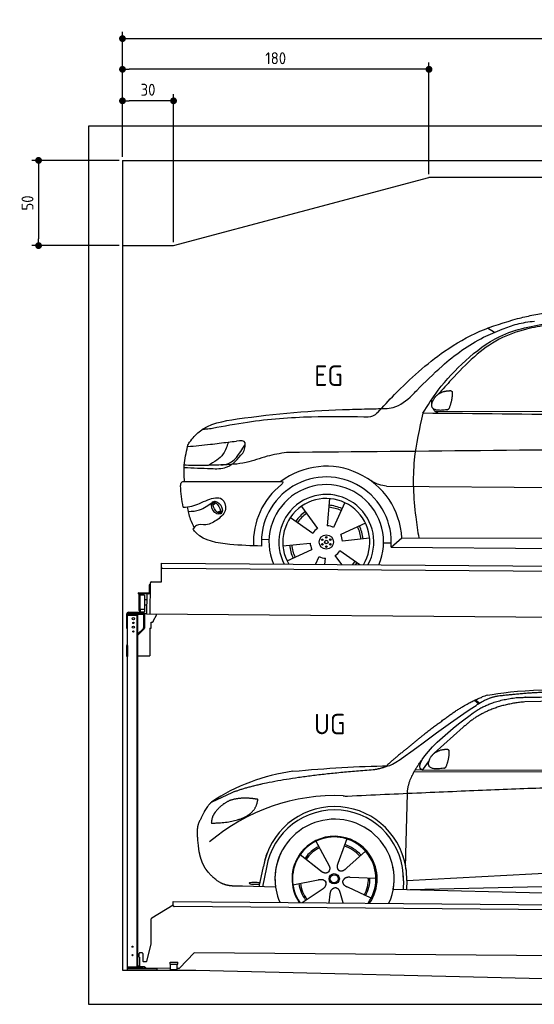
# Model space of a CAD drawing. Header units: millimetres. Extents: x -404 to 6581, y 0 to 5775.
# Tile 1 of 2: x -404 to 2619, y 0 to 5775. Entities that reach past the tile are written whole.
import ezdxf

# ---------------------------------------------------------------- set-up
doc = ezdxf.new("R2010")
doc.units = ezdxf.units.MM
doc.layers.add('4', color=3, linetype='Continuous')
for name, color, linetype, lineweight in [('car', 10, 'Continuous', 25), ('Freiraum', 7, 'Continuous', 25), ('Gebäude', 7, 'Continuous', 25), ('Logo', 7, 'Continuous', 25), ('Plattform', 7, 'Continuous', 25), ('Ständer hinten', 7, 'Continuous', 25)]:
    doc.layers.add(name, color=color, linetype=linetype, lineweight=lineweight)
doc.styles.get("Standard").update_dxf_attribs({"font": 'ISOCP.SHX'})
doc.dimstyles.new('GEN-ISO', dxfattribs={"dimscale": 20, "dimtxt": 3.5, "dimasz": 2, "dimexe": 2, "dimexo": 1, "dimgap": 1.5, "dimtad": 1, "dimdec": 1, "dimlfac": 0.1, "dimdsep": 46, "dimtxsty": 'STANDARD', "dimblk": 'PUNKT', "dimcen": 2, "dimclrd": 256, "dimclre": 256, "dimclrt": 2, "dimadec": 0, "dimazin": 0, "dimtp": 0.1, "dimtm": 0.1, "dimtfac": 0.71, "dimtdec": 1, "dimtmove": 2, "dimatfit": 3, "dimldrblk": 'PUNKT', "dimfxl": 2, "dimtolj": 1, "dimarcsym": 0})

# ---------------------------------------------------------------- blocks, each defined once
blk = doc.blocks.new('PUNKT')
at = {"layer": '4', "color": 0, "linetype": 'ByBlock'}
blk.add_line((-0.5, 0), (-1, 0), dxfattribs=at)
at = {"layer": '4', "color": 0, "linetype": 'ByBlock', "const_width": 0.5}
blk.add_lwpolyline([(-0.25, 0, 1), (0.25, 0, 1)], format="xyb", close=True, dxfattribs=at)
blk = doc.blocks.new('*D185')
at = {"layer": '4', "lineweight": -2, "transparency": 16777216}
for p, q in [((200, 4970), (200, 5704.2)), ((240, 5664.2), (5660, 5664.2)), ((5700, 4970), (5700, 5704.2))]:
    blk.add_line(p, q, dxfattribs=at)
at = {"layer": 'Defpoints', "color": 0, "transparency": 16777216}
for p in [(5700, 5664.2), (200, 4950), (5700, 4950)]:
    blk.add_point(p, dxfattribs=at)
at = {"layer": '4', "lineweight": -2, "transparency": 16777216, "xscale": 40, "yscale": 40, "zscale": 40, "rotation": 180}
blk.add_blockref('PUNKT', (200, 5664.2), dxfattribs=at)
at = {"layer": '4', "lineweight": -2, "transparency": 16777216, "xscale": 40, "yscale": 40, "zscale": 40}
blk.add_blockref('PUNKT', (5700, 5664.2), dxfattribs=at)
at = {"layer": '4', "color": 2, "transparency": 16777216, "insert": (2950, 5729.2), "char_height": 70, "attachment_point": 5}
blk.add_mtext('550', dxfattribs=at)
blk = doc.blocks.new('_Dot')
at = {"color": 0, "linetype": 'ByBlock', "lineweight": -2}
blk.add_line((-0.5, 0), (-1, 0), dxfattribs=at)
at = {"color": 0, "linetype": 'ByBlock', "const_width": 0.5}
blk.add_lwpolyline([(-0.25, 0, 1), (0.25, 0, 1)], format="xyb", close=True, dxfattribs=at)
blk = doc.blocks.new('*D187')
at = {"layer": '4', "lineweight": -2, "transparency": 16777216}
for p, q in [((200, 4970), (200, 5524.1)), ((2000, 4870), (2000, 5524.1)), ((1960, 5484.1), (240, 5484.1))]:
    blk.add_line(p, q, dxfattribs=at)
at = {"layer": 'Defpoints', "color": 0, "transparency": 16777216}
for p in [(200, 5484.1), (200, 4950), (2000, 4850)]:
    blk.add_point(p, dxfattribs=at)
at = {"layer": '4', "lineweight": -2, "transparency": 16777216, "xscale": 40, "yscale": 40, "zscale": 40, "rotation": 180}
blk.add_blockref('_Dot', (200, 5484.1), dxfattribs=at)
at = {"layer": '4', "lineweight": -2, "transparency": 16777216, "xscale": 40, "yscale": 40, "zscale": 40}
blk.add_blockref('_Dot', (2000, 5484.1), dxfattribs=at)
at = {"layer": '4', "color": 2, "transparency": 16777216, "insert": (1100, 5549.1), "char_height": 70, "attachment_point": 5}
blk.add_mtext('180', dxfattribs=at)
blk = doc.blocks.new('*D188')
at = {"layer": '4', "lineweight": -2, "transparency": 16777216}
for p, q in [((200, 4970), (200, 5339.3)), ((500, 4470), (500, 5339.3)), ((460, 5299.3), (240, 5299.3))]:
    blk.add_line(p, q, dxfattribs=at)
at = {"layer": 'Defpoints', "color": 0, "transparency": 16777216}
for p in [(200, 5299.3), (200, 4950), (500, 4450)]:
    blk.add_point(p, dxfattribs=at)
at = {"layer": '4', "lineweight": -2, "transparency": 16777216, "xscale": 40, "yscale": 40, "zscale": 40, "rotation": 180}
blk.add_blockref('_Dot', (200, 5299.3), dxfattribs=at)
at = {"layer": '4', "lineweight": -2, "transparency": 16777216, "xscale": 40, "yscale": 40, "zscale": 40}
blk.add_blockref('_Dot', (500, 5299.3), dxfattribs=at)
at = {"layer": '4', "color": 2, "transparency": 16777216, "insert": (350, 5364.3), "char_height": 70, "attachment_point": 5}
blk.add_mtext('30', dxfattribs=at)
blk = doc.blocks.new('*D189')
at = {"layer": '4', "lineweight": -2, "transparency": 16777216}
for p, q in [((180, 4950), (-332.8, 4950)), ((-292.8, 4910), (-292.8, 4490)), ((180, 4450), (-332.8, 4450))]:
    blk.add_line(p, q, dxfattribs=at)
at = {"layer": 'Defpoints', "color": 0, "transparency": 16777216}
for p in [(200, 4950), (-292.8, 4450), (200, 4450)]:
    blk.add_point(p, dxfattribs=at)
at = {"layer": '4', "lineweight": -2, "transparency": 16777216, "xscale": 40, "yscale": 40, "zscale": 40}
for p, rotation in [((-292.8, 4950), 90), ((-292.8, 4450), 270)]:
    blk.add_blockref('_Dot', p, dxfattribs=dict(at, rotation=rotation))
at = {"layer": '4', "color": 2, "transparency": 16777216, "insert": (-357.8, 4700), "char_height": 70, "attachment_point": 5, "rotation": 90}
blk.add_mtext('50', dxfattribs=at)
blk = doc.blocks.new('UG Plattfrom Gl550')
at = {"layer": 'Plattform'}
for p, q in [((788.7, 1564.7), (915, 1641.9)), ((914.9, 1637.1), (915.1, 1656.1)), ((915.1, 1656.1), (915.2, 1662.1)), ((915.2, 1662.1), (5852, 1619)), ((5846.7, 1589.1), (919.9, 1632.1)), ((785.6, 1410.6), (786.3, 1560.5)), ((759.1, 1312.2), (785.6, 1410.6)), ((714.3, 1334.8), (714.5, 1356.9)), ((714.3, 1334.8), (716.6, 1334.8)), ((716.6, 1334.8), (716.2, 1283.8)), ((719.5, 1361.8), (731.5, 1361.7)), ((736.5, 1356.7), (736.1, 1313.7)), ((1038.3, 1361), (952.2, 1270.4)), ((5763.9, 1319.8), (1038.3, 1361)), ((713.8, 1278.9), (713.9, 1283.8)), ((742.1, 1278.6), (713.8, 1278.9)), ((716.2, 1283.8), (713.9, 1283.8)), ((741.1, 1308.6), (754.2, 1308.5)), ((752.4, 1271.6), (745.2, 1277.5)), ((896.4, 1293.3), (896.6, 1306.3)), ((896.4, 1293.3), (941.4, 1292.9)), ((896.6, 1306.3), (941.6, 1305.9)), ((898.7, 1263.3), (898.9, 1293.3)), ((938.7, 1262.9), (938.9, 1292.9)), ((941.4, 1292.9), (941.6, 1305.9)), ((898.7, 1269.3), (755.5, 1270.5)), ((898.7, 1263.3), (938.7, 1262.9)), ((948.6, 1268.8), (938.7, 1268.9))]:
    blk.add_line(p, q, dxfattribs=at)
for centre, start, end in [((919.9, 1637.1), 179.5, 269.5), ((791.3, 1560.4), 121.42608, 179.5), ((719.5, 1356.8), 89.5, 179.5), ((731.5, 1356.7), 359.5, 89.5), ((741.1, 1313.6), 179.5, 269.5), ((742, 1273.6), 50.84019, 89.5), ((755.5, 1275.5), 230.84019, 269.5), ((754.3, 1313.5), 269.5, 344.92578), ((948.6, 1273.8), 269.5, 316.49017)]:
    blk.add_arc(centre, 5, start, end, dxfattribs=at)
blk = doc.blocks.new('Palette EG Gl550')
at = {"layer": 'Plattform'}
for p, q in [((845.5, 3535.4), (846.4, 3645.4)), ((846.4, 3645.4), (5884.2, 3606.3)), ((5879, 3576.4), (851.1, 3615.3)), ((779.5, 3345.9), (780.5, 3530.9)), ((785.5, 3535.8), (845.5, 3535.4)), ((771, 3470.6), (709.7, 3471.1)), ((710, 3471.1), (710, 3466.1)), ((710, 3469.1), (772, 3468.6)), ((772, 3465.6), (710, 3466.1)), ((759.5, 3465.7), (758.5, 3346)), ((772, 3465.6), (772, 3468.6)), ((773.4, 3518.6), (773, 3472.6)), ((780.4, 3518.6), (773.4, 3518.6)), ((775, 3471.6), (775.4, 3518.6)), ((780, 3471.6), (775, 3471.6)), ((775.1, 3471.6), (780, 3471.6)), ((714.2, 3368.9), (714.9, 3462.9)), ((718.9, 3462.8), (718.2, 3368.8)), ((746.9, 3457.7), (746.2, 3373.5)), ((759.2, 3430.2), (746.7, 3430.6)), ((745.8, 3373.3), (720.8, 3373.3)), ((720.8, 3373.3), (720.8, 3358.3)), ((745.8, 3373.3), (720.8, 3373.3)), ((720.8, 3373.3), (720.8, 3358.3)), ((720.8, 3358.3), (745.8, 3358.3)), ((745.8, 3358.3), (720.8, 3358.3)), ((745.8, 3373.3), (745.8, 3358.3)), ((745.8, 3373.3), (745.8, 3358.3)), ((759, 3400), (746.4, 3400.1)), ((5881.9, 3306.3), (758.5, 3346))]:
    blk.add_line(p, q, dxfattribs=at)
for centre, radius, start, end in [((851.2, 3620.3), 5, 179.55596, 269.55596), ((785.5, 3530.8), 5, 89.55596, 179.55596), ((771, 3472.7), 2.01, 269.74449, 359.36742), ((772, 3471.6), 6, 269.55596, 359.55596), ((772, 3471.6), 6, 269.55656, 359.55535), ((772, 3471.6), 3, 269.76635, 359.55542), ((716.9, 3462.9), 2, 359.34437, 179.34437), ((719.3, 3458.8), 0.4, 179.34437, 271.72642), ((730.3, 3131.7), 326.8, 87.16806, 91.93801), ((746.5, 3457.8), 0.4, 359.34437, 86.95647), ((716.2, 3368.9), 2, 179.34437, 359.34437), ((718.6, 3372.9), 0.4, 86.96231, 179.34437), ((719.6, 3381.6), 8.39, 263.30006, 278.05206), ((745.8, 3373.5), 0.4, 267.65358, 359.34437)]:
    blk.add_arc(centre, radius, start, end, dxfattribs=at)
blk = doc.blocks.new('Car_173')
at = {"layer": 'car'}
for p, q in [((2750.1, 5027.2), (2709.6, 5051.3)), ((2404.5, 4562.7), (4458.1, 4574)), ((2072.9, 4118), (2073.3, 4118)), ((2126.3, 4118.2), (4132.9, 4124.5)), ((1791.9, 4042.8), (1779.8, 3883)), ((1108, 3998.1), (1122.8, 4012)), ((1109.8, 4011.3), (1120.3, 4020.6)), ((1627.1, 3995.6), (1722.5, 3866.8)), ((1881.3, 4020.6), (1817.5, 3873.5)), ((1132.6, 3956.6), (1152, 3964.1)), ((1147.7, 3952.9), (1163.2, 3962.6)), ((1563.1, 3929.3), (1695.5, 3839)), ((2004.6, 3901.4), (1860.2, 3832)), ((2030, 3812.9), (1870.8, 3794.6)), ((2156.4, 3762), (2219.1, 3816.4)), ((2219.1, 3816.4), (4029.1, 3830.6)), ((1394.6, 3800.9), (1439.3, 3799)), ((1521.6, 3762.9), (1680.8, 3781.2)), ((2112.5, 3786.3), (2157.3, 3786.7)), ((2156.4, 3762), (4087.2, 3763.8)), ((1547, 3674.4), (1691.4, 3743.9)), ((1714, 3655.9), (1734.1, 3702.3)), ((1868.3, 3656.1), (1829.1, 3709)), ((1974.3, 3656.2), (1856.1, 3736.9)), ((1769, 3656), (1771.8, 3692.8))]:
    blk.add_line(p, q, dxfattribs=at)
for centre, radius in [((1775.8, 3787.9), 41.9), ((1775.1, 3815.1), 4.46), ((1751.9, 3800.8), 4.46), ((1752.6, 3773.7), 4.46), ((1775.8, 3787.9), 10.7), ((1776.5, 3760.7), 4.46), ((1799, 3802.1), 4.46), ((1799.7, 3775), 4.46)]:
    blk.add_circle(centre, radius, dxfattribs=at)
for centre, radius, start, end in [((1776, 3788.3), 443.9, 3.62326, 127.50841), ((1775.8, 3787.9), 381.5, 356.11147, 184.14102), ((1775.8, 3787.9), 427.8, 128.59071, 183.55817), ((1775.8, 3787.9), 336.7, 337.00192, 203.15314), ((1775.8, 3787.9), 279.1, 331.86376, 208.29129), ((1775.8, 3787.9), 255.4, 328.97427, 211.18078), ((1775.8, 3787.9), 204, 65.37255, 86.56709), ((1775.8, 3787.9), 216.3, 65.44846, 86.52511), ((1775.8, 3787.9), 216.3, 125.44846, 146.52511), ((1775.8, 3787.9), 204, 125.37255, 146.56709), ((1775.8, 3787.9), 95.2, 64.034, 87.58439), ((1775.8, 3787.9), 204, 5.37255, 26.56709), ((1775.8, 3787.9), 216.3, 5.44846, 26.52511), ((1775.8, 3787.9), 95.2, 124.034, 147.58439), ((1775.8, 3787.9), 95.2, 4.034, 27.58439), ((1775.8, 3787.9), 216.3, 185.44846, 206.52511), ((1775.8, 3787.9), 204, 185.37255, 206.56709), ((1775.8, 3787.9), 95.2, 184.034, 207.58439), ((1775.8, 3787.9), 95.2, 244.034, 267.58439), ((1775.8, 3787.9), 95.2, 304.034, 327.58439), ((1775.8, 3787.9), 204, 319.77061, 326.56709), ((1775.8, 3787.9), 216.3, 322.4984, 326.52511)]:
    blk.add_arc(centre, radius, start, end, dxfattribs=at)
for centre, major_axis, ratio in [((1131.1, 3982.4), (23.2, -35.3), 0.641217), ((1129.8, 3983), (-17.9, 30.2), 0.433194)]:
    blk.add_ellipse(centre, major_axis=major_axis, ratio=ratio, dxfattribs=at)
for points, knots in [([(2885.8, 5110), (2913.8, 5117.1), (2971.4, 5131.6), (3029.8, 5142.2), (3059.8, 5147.6)], [0, 0, 0, 0, 86.602296, 178.13615, 178.13615, 178.13615, 178.13615]), ([(2069.8, 4550.3), (2102.2, 4586.2), (2221.4, 4718), (2412.2, 4892.8), (2660.2, 5041.2), (2811.1, 5087.2), (2885.8, 5110)], [0, 0, 0, 0, 145.246154, 533.109695, 771.486221, 1004.894321, 1004.894321, 1004.894321, 1004.894321]), ([(2335.1, 4548.9), (2363.6, 4595.1), (2433.8, 4708.6), (2580.9, 4866), (2792.1, 5034.6), (2977.4, 5068.5), (3080.9, 5087.5)], [0, 0, 0, 0, 162.281083, 399.433399, 644.903205, 954.973623, 954.973623, 954.973623, 954.973623]), ([(2796.3, 5047.1), (2824.9, 5058.1), (2885.7, 5081.7), (2950.3, 5091.3), (2984.6, 5096.3)], [0, 0, 0, 0, 91.476949, 195.154815, 195.154815, 195.154815, 195.154815]), ([(2298.3, 4682.5), (2346.1, 4731.6), (2462.9, 4851.6), (2631.9, 4977.2), (2759.7, 5031.5), (2796.3, 5047.1)], [0, 0, 0, 0, 205.645796, 502.611548, 621.944957, 621.944957, 621.944957, 621.944957]), ([(3064.6, 5074.4), (3022.6, 5066.6), (2924.3, 5048.3), (2772.4, 4994.1), (2627.3, 4883.7), (2516.8, 4766.7), (2449.8, 4690.3), (2424.8, 4661.8)], [0, 0, 0, 0, 128.205286, 300.044117, 477.787268, 668.958491, 782.608096, 782.608096, 782.608096, 782.608096]), ([(2043.7, 4572), (2049.7, 4572.4), (2088.8, 4574.5), (2174.6, 4571.3), (2250.7, 4631.3), (2289.3, 4672.8), (2298.3, 4682.5)], [0, 0, 0, 0, 17.864769, 117.886459, 248.863247, 288.815655, 288.815655, 288.815655, 288.815655]), ([(967.2, 4365.9), (984.7, 4387.9), (1051.9, 4472.2), (1398, 4532.6), (1729.6, 4562.5), (1997.3, 4570.6), (2043.7, 4572)], [0, 0, 0, 0, 82.89181, 318.191673, 980.786507, 1119.82356, 1119.82356, 1119.82356, 1119.82356]), ([(2426.3, 4548.9), (2418.9, 4552.6), (2404.9, 4559.7), (2397.1, 4571.5), (2394.5, 4577.9)], [0, 0, 0, 0, 23.95332, 45.454919, 45.454919, 45.454919, 45.454919]), ([(1989, 4523.2), (1886.6, 4523.5), (1658.2, 4524.2), (1360.7, 4498.7), (1169.2, 4460.7), (1101.2, 4447.2)], [0, 0, 0, 0, 307.290604, 684.949059, 892.925798, 892.925798, 892.925798, 892.925798]), ([(2069.8, 4550.3), (2059.9, 4541.6), (2037.2, 4521.4), (2006.4, 4522.6), (1989, 4523.2)], [0, 0, 0, 0, 38.143453, 88.165274, 88.165274, 88.165274, 88.165274]), ([(2335.1, 4548.9), (2315.5, 4458.2), (2272.4, 4258.1), (2286.2, 4009.5), (2311.7, 3858.4), (2318.6, 3817.2)], [0, 0, 0, 0, 277.646403, 612.029433, 737.577371, 737.577371, 737.577371, 737.577371]), ([(1101.2, 4447.2), (1089, 4445.4), (1068.6, 4442.2), (1048, 4441), (1039.8, 4440.5)], [0, 0, 0, 0, 36.94927, 61.79219, 61.79219, 61.79219, 61.79219]), ([(939.6, 4135.4), (936.1, 4166.8), (933.9, 4235.3), (947.7, 4302.9), (955.1, 4339.5)], [233.087768, 233.087768, 233.087768, 233.087768, 327.386109, 438.943239, 438.943239, 438.943239, 438.943239]), ([(955.1, 4339.5), (999.8, 4344.2), (1079.4, 4352.7), (1158.7, 4363.5), (1193.6, 4368.2)], [0, 0, 0, 0, 134.722083, 240.148268, 240.148268, 240.148268, 240.148268]), ([(955.1, 4339.5), (955.2, 4339.9), (957.2, 4349.4), (962.3, 4357.8), (967.2, 4365.9)], [0, 0, 0, 0, 1.13726, 29.051294, 29.051294, 29.051294, 29.051294]), ([(1193.6, 4368.2), (1186.3, 4343.4), (1168.4, 4282.2), (1112.1, 4249.7), (1078.6, 4230.4)], [0, 0, 0, 0, 75.006289, 185.501988, 185.501988, 185.501988, 185.501988]), ([(1152.3, 4233.6), (1161.5, 4234.3), (1225, 4239.2), (1260.7, 4300), (1291.2, 4352)], [0, 0, 0, 0, 27.186628, 187.736759, 187.736759, 187.736759, 187.736759]), ([(1291.2, 4352), (1292.4, 4356.7), (1298.1, 4380), (1266.8, 4376.9), (1241.7, 4374.3)], [0, 0, 0, 0, 13.096912, 65.411115, 65.411115, 65.411115, 65.411115]), ([(1279.5, 4304.9), (1284.9, 4314.8), (1295.5, 4334.1), (1294.4, 4356), (1293.9, 4366.6)], [0, 0, 0, 0, 33.373471, 64.521028, 64.521028, 64.521028, 64.521028]), ([(5276.8, 4334.6), (5163.4, 4345.9), (4910.9, 4371.1), (4473.2, 4377.1), (3340.6, 4344), (2347.3, 4325.7), (1537.6, 4310.8)], [0, 0, 0, 0, 341.879851, 760.963773, 1312.001547, 3741.308129, 3741.308129, 3741.308129, 3741.308129]), ([(936.7, 4216.6), (988.5, 4215.1), (1069.8, 4212.7), (1202.2, 4209.1), (1250.9, 4269.5), (1279.5, 4304.9)], [0, 0, 0, 0, 158.046902, 247.919639, 375.430208, 375.430208, 375.430208, 375.430208]), ([(1537.6, 4310.8), (1499.1, 4304.2), (1418.1, 4290.5), (1295, 4240.3), (1202, 4235.9), (1152.3, 4233.6)], [0, 0, 0, 0, 117.033337, 246.052945, 394.183881, 394.183881, 394.183881, 394.183881]), ([(1152.3, 4233.6), (1119.4, 4232.1), (1051.3, 4228.9), (979.6, 4227.7), (941, 4230.9), (937.6, 4231.2)], [0, 0, 0, 0, 98.913306, 204.443634, 214.852043, 214.852043, 214.852043, 214.852043]), ([(2126.3, 4118.2), (2111.1, 4120.7), (2072.4, 4127), (2039, 4147.6), (2018.7, 4160.1)], [0, 0, 0, 0, 45.939522, 116.435962, 116.435962, 116.435962, 116.435962]), ([(916.8, 4108.9), (917.4, 4117), (918.2, 4127.5), (929.8, 4135.6), (935.9, 4135.5), (939.6, 4135.4)], [0, 0, 0, 0, 22.369619, 29.273836, 40.160281, 40.160281, 40.160281, 40.160281]), ([(939.6, 4135.4), (1001.6, 4136), (1212.8, 4137.9), (1424, 4139.8), (1505.7, 4140.5)], [24.694283, 24.694283, 24.694283, 24.694283, 210.588534, 658.29544, 658.29544, 658.29544, 658.29544]), ([(1505.7, 4140.5), (1510.2, 4140), (1521.5, 4138.6), (1513.7, 4128.4), (1509, 4122.3)], [0, 0, 0, 0, 10.752795, 27.576977, 27.576977, 27.576977, 27.576977]), ([(933.8, 3983.7), (950.8, 3985.3), (1002, 3990.2), (1065.4, 4027.7), (1164.5, 4056.2), (1195.7, 3964), (1157.5, 3931.4), (1136.5, 3913.5)], [0, 0, 0, 0, 50.161126, 151.683964, 234.294042, 296.871295, 373.222701, 373.222701, 373.222701, 373.222701]), ([(956.7, 3986.1), (961.9, 3961.6), (971, 3919.3), (990.3, 3880.6), (998.5, 3864.2)], [0, 0, 0, 0, 74.615031, 129.277415, 129.277415, 129.277415, 129.277415]), ([(962.7, 3958.7), (985.9, 3960.4), (1038.4, 3964.4), (1080.6, 3996.5), (1104.2, 4014.6)], [0, 0, 0, 0, 68.191309, 155.020743, 155.020743, 155.020743, 155.020743]), ([(1136.5, 3913.5), (1115.2, 3899), (1078, 3873.6), (1015.9, 3889), (998.2, 3864.1), (992, 3855.3)], [0, 0, 0, 0, 75.158891, 131.059011, 161.208919, 161.208919, 161.208919, 161.208919]), ([(1395.3, 3760.4), (1335.1, 3761.2), (1205.6, 3764.6), (1048.6, 3787.7), (998.2, 3847), (992, 3855.3)], [46.114962, 46.114962, 46.114962, 46.114962, 230.839937, 438.448503, 469.89769, 469.89769, 469.89769, 469.89769])]:
    blk.add_open_spline(points, degree=3, knots=knots, dxfattribs=at)
for points, degree in [([(2398.9, 4633.1), (2415.1, 4663.5), (2457.7, 4678)], 2), ([(2457.7, 4678), (2486.3, 4684), (2499.3, 4682.9)], 2), ([(2499.3, 4682.9), (2505.4, 4676.9), (2507.8, 4676.8)], 2), ([(2388.1, 4606.1), (2387.3, 4614), (2386.9, 4622.2), (2386.5, 4630.5)], 3), ([(2476.4, 4570.9), (2354.4, 4551), (2398.9, 4633.1)], 2), ([(2489.9, 4578.7), (2510.8, 4631.9), (2507.8, 4676.8)], 2), ([(2476.4, 4570.9), (2482.4, 4572.7), (2489.9, 4578.7)], 2), ([(4198.1, 4548.7), (3577.1, 4548.8), (2956.1, 4548.9), (2335.1, 4548.9)], 3), ([(1193.6, 4368.2), (1209.6, 4370.2), (1225.7, 4372.3), (1241.7, 4374.3)], 3), ([(933.8, 3983.7), (924, 4024.4), (919.9, 4066.5), (916.8, 4108.9)], 3)]:
    blk.add_open_spline(points, degree=degree, dxfattribs=at)
blk = doc.blocks.new('Car_147')
at = {"layer": 'car'}
for p, q in [((2684.1, 2841.6), (2710.1, 2821.1)), ((2690, 2844.3), (2715.4, 2824.3)), ((3573.2, 2844.1), (2979.4, 2832.2)), ((2618.5, 2683.6), (2447.8, 2531.2)), ((2418.1, 2488), (2377, 2432.3)), ((2377, 2432.3), (2335.8, 2433.4)), ((2377, 2432.3), (5028.9, 2433.7)), ((2330, 2423.4), (4973.3, 2420.2)), ((2279.9, 1868.7), (2291, 2294.1)), ((1934.3, 2028.3), (1919.2, 1986.6)), ((1752, 2014.6), (1769.2, 1983.6)), ((1752.2, 2014.7), (1831.6, 1870.9)), ((1919.2, 1986.6), (1881.9, 1883.5)), ((1661, 1937.4), (1779.7, 1843.4)), ((2044.7, 1956.1), (1933.7, 1858.1)), ((2279.9, 1868.7), (2281.5, 1929.3)), ((1418.7, 1748.3), (1444.4, 1866)), ((1462.8, 1860.5), (1438.3, 1747.8)), ((1742.6, 1872.8), (1788.8, 1836.2)), ((1881.9, 1883.5), (1878.1, 1873.2)), ((2286.4, 1784.1), (4156.4, 1886.2)), ((2105.3, 1796.5), (1954, 1802.9)), ((2286.4, 1784.1), (3310.5, 1840)), ((1515.7, 1745.7), (1321.5, 1750.9)), ((1617.8, 1759.8), (1766.4, 1788.7)), ((1672.3, 1655.5), (1789.2, 1733.2)), ((2077, 1680.6), (1939.8, 1744.5)), ((2207.3, 1734.5), (4255.8, 1681.1)), ((2266.8, 1783.4), (2265.5, 1733)), ((2286.4, 1784.1), (2285.2, 1732.5)), ((2305.7, 1732), (4191.6, 1773.3)), ((1831, 1654.1), (1837, 1703.7)), ((1912.2, 1653.4), (1896.9, 1708.2))]:
    blk.add_line(p, q, dxfattribs=at)
for radius in [30.1, 23.6]:
    blk.add_circle((1860.3, 1794.8), radius, dxfattribs=at)
for centre, radius, start, end in [((2797.2, 2700.3), 174.5, 102.34887, 113.01529), ((1764.9, 1312.5), 1122.3, 97.5147, 123.91293), ((1867.9, 1141.2), 1141.2, 87.72398, 130.39126), ((1940.7, 2395.6), 117.4, 256.46076, 268.66362), ((1862.4, 1793.9), 424.2, 10.14805, 170.22232), ((1862.1, 1793.7), 404.8, 358.54188, 170.49905), ((1862.4, 1793.9), 350, 350.22578, 187.92391), ((1860.3, 1794.8), 245, 51.71229, 188.21008), ((1862.4, 1793.9), 250, 34.00297, 143.5989), ((1860.3, 1794.8), 245, 30.22099, 72.40186), ((1860.3, 1794.8), 209.6, 115.73724, 144.87469), ((1860.3, 1794.8), 200.6, 115.57045, 145.02152), ((1860.3, 1794.8), 200.6, 41.11545, 72.9111), ((1860.3, 1794.8), 209.6, 41.13025, 72.87469), ((1862.4, 1793.9), 424.2, 158.9384, 170.22232), ((1862.4, 1793.9), 350, 154.48561, 203.0931), ((1862.4, 1793.9), 350, 154.48561, 157.34696), ((1862.4, 1793.9), 250, 143.5989, 213.57891), ((1860.3, 1794.8), 245, 144.40186, 214.61287), ((1862.4, 1793.9), 250, 143.5989, 147.97126), ((1860.3, 1794.8), 245, 143.00418, 147.49246), ((1860.3, 1794.8), 200.6, 41.11545, 44.37842), ((1860.3, 1794.8), 245, 324.38713, 34.59769), ((1862.4, 1793.9), 250, 325.42109, 34.00297), ((1862.4, 1793.9), 250, 29.74219, 34.00297), ((1862.4, 1793.9), 350, 350.22578, 23.11626), ((1862.4, 1793.9), 424.2, 358.66606, 18.66347), ((1862.4, 1793.9), 350, 335.9069, 11.39926), ((1862.4, 1793.9), 404.6, 358.50678, 9.67773), ((1862.4, 1793.9), 424.2, 358.66606, 9.16945), ((1860.3, 1794.8), 200.6, 331.59042, 1.02152), ((1860.3, 1794.8), 209.6, 331.73724, 0.87469), ((1860.3, 1794.8), 209.6, 187.73724, 216.87469), ((1860.3, 1794.8), 200.6, 187.59042, 217.02152)]:
    blk.add_arc(centre, radius, start, end, dxfattribs=at)
blk.add_ellipse((1394.2, 1768), major_axis=(33.6, -0.3), ratio=0.157274, start_param=0.513473, end_param=5.704241, dxfattribs=at)
for points, degree in [([(2759.9, 2870.7), (3047.5, 2932.3), (3932.5, 2919.1), (5104.5, 2855.8)], 3), ([(3290.6, 2893.1), (3047.7, 2893), (2818.3, 2865.2)], 2), ([(2475.6, 2707.9), (2616.7, 2818.1), (2729, 2860.9)], 2), ([(2979.4, 2832.2), (2755.3, 2812.9), (2618.5, 2683.6)], 2), ([(2818.3, 2865.2), (2762.1, 2856.2), (2693.7, 2810.9)], 2), ([(2700.1, 2784.1), (2793.8, 2841.8), (2929.4, 2857)], 2), ([(2177.3, 2456.8), (2213, 2453), (2515.2, 2701.9), (2693.7, 2810.9)], 3), ([(2377, 2432.3), (2294, 2472.4), (2587.9, 2708.7), (2700.1, 2784.1)], 3), ([(2475.6, 2707.9), (2394.5, 2647.4), (2292.1, 2563.9), (2162.8, 2458.7), (2168.7, 2456.8)], 4), ([(2426.3, 2505.7), (2442.9, 2535.9), (2485.6, 2550)], 2), ([(2485.6, 2550), (2514.3, 2555.8), (2527.2, 2554.5)], 2), ([(2516.9, 2450.5), (2538.3, 2503.5), (2535.7, 2548.3)], 2), ([(2527.2, 2554.5), (2533.2, 2548.5), (2535.7, 2548.3)], 2), ([(2291, 2294.1), (2288.6, 2377.7), (2377.5, 2495)], 2), ([(2503.3, 2442.8), (2381.1, 2424), (2426.3, 2505.7)], 2), ([(1275.9, 2306.5), (1512.4, 2393.1), (2089.4, 2435)], 2), ([(1618.1, 2425.2), (1814.4, 2443.1), (1999.6, 2456.2), (2177.3, 2456.8)], 3), ([(2089.4, 2435), (2142.6, 2442.8), (2168.4, 2455.8)], 2), ([(2503.3, 2442.8), (2509.4, 2444.5), (2516.9, 2450.5)], 2), ([(5247.6, 2362), (4371.1, 2390.4), (1938, 2278.2)], 2), ([(1275.9, 2306.5), (1141.6, 2244.6)], 1), ([(1251.8, 2255.4), (1199.5, 2234.7), (1161.5, 2184.7)], 2), ([(1378.8, 2265.2), (1311.2, 2272.9), (1251.8, 2255.4)], 2), ([(1361.6, 2171.7), (1407.6, 2208.7), (1411.4, 2260.6)], 2), ([(1411.4, 2260.6), (1393.6, 2262.6), (1378.8, 2265.2)], 2), ([(1141.6, 2244.6), (1107, 2221.8), (1061.9, 2114.7)], 2), ([(1161.5, 2184.7), (1143.2, 2164.9), (1138.5, 2123.7)], 2), ([(1139.7, 2121.4), (1284.5, 2121.9), (1361.6, 2171.7)], 2), ([(1061.9, 2114.7), (1055.5, 2098.9), (1053.4, 2070.3), (1054.4, 2038), (1065.6, 1954.8)], 4), ([(1138.5, 2123.7), (1141.8, 2123.5), (1139.7, 2121.4)], 2), ([(1766.4, 1788.7), (1797.2, 1797.5), (1811.7, 1774.9)], 2), ([(1779.7, 1843.4), (1803, 1821.5), (1826.3, 1834.8)], 2), ([(1954, 1802.9), (1922.3, 1806.9), (1911.2, 1782.4)], 2), ([(1789.2, 1733.2), (1817.2, 1748.6), (1811.7, 1774.9)], 2), ([(1837, 1703.7), (1838.2, 1735.6), (1864.2, 1742.5)], 2), ([(1896.9, 1708.2), (1890.9, 1739.6), (1864.2, 1742.5)], 2), ([(1939.8, 1744.5), (1909.8, 1755.6), (1911.2, 1782.4)], 2)]:
    blk.add_open_spline(points, degree=degree, dxfattribs=at)
for points, degree, knots in [([(2929.4, 2857), (2956, 2859.1), (3095.4, 2860.9), (4116.9, 2881), (4737.1, 2874.6), (5192.5, 2702), (5168.8, 2528.4)], 4, [0.0821318, 0.0821318, 0.0821318, 0.0821318, 0.0821318, 0.258851, 0.508851, 1, 1, 1, 1, 1]), ([(1065.6, 1954.8), (1066.4, 1950.5), (1067.3, 1946.3), (1068.3, 1942.2), (1069.2, 1938.1), (1072.8, 1923.3), (1076.7, 1909.6), (1081.1, 1897.1), (1086, 1885.8)], 4, [0.4914944, 0.4914944, 0.4914944, 0.4914944, 0.4914944, 0.5422469, 0.5422469, 0.5422469, 0.5422469, 0.728655, 0.728655, 0.728655, 0.728655, 0.728655]), ([(1085.7, 1886.6), (1087, 1883.3), (1088.4, 1880.2), (1089.9, 1877.3), (1091.3, 1874.4), (1096.9, 1863.3), (1102.9, 1853.9), (1109.1, 1845.9), (1115.6, 1838.4)], 4, [0.7288005, 0.7288005, 0.7288005, 0.7288005, 0.7288005, 0.7843928, 0.7843928, 0.7843928, 0.7843928, 1, 1, 1, 1, 1]), ([(1831.6, 1870.9), (1833.2, 1866.8), (1834.2, 1862.9), (1834.5, 1859), (1835.2, 1850.4), (1832.4, 1842.3), (1826.3, 1834.8)], 3, [0.2167758, 0.2167758, 0.2167758, 0.2167758, 0.4600873, 0.4600873, 0.4600873, 1, 1, 1, 1]), ([(1878.1, 1873.2), (1877.5, 1870.1), (1877.3, 1867.1), (1877.3, 1864.1), (1877.7, 1861.3), (1878.4, 1855.5), (1880.4, 1850.2), (1884, 1845.7), (1888.9, 1842.6)], 4, [0.3191838, 0.3191838, 0.3191838, 0.3191838, 0.3191838, 0.5438253, 0.5438253, 0.5438253, 0.5438253, 1, 1, 1, 1, 1]), ([(1933.7, 1858.1), (1933.7, 1858.1), (1933.7, 1858.1), (1933.7, 1858.1), (1933.7, 1858.1), (1924.6, 1848.3), (1913.9, 1838.4), (1899.6, 1836), (1888.9, 1842.6)], 4, [-0.000003, -0.000003, -0.000003, -0.000003, -0.000003, 0, 0, 0, 0, 1, 1, 1, 1, 1]), ([(1321.5, 1750.9), (1296.8, 1751.6), (1241.2, 1748), (1205.1, 1761.9), (1161.5, 1787), (1115.6, 1838.4)], 4, [0, 0, 0, 0, 0, 0.597866, 1, 1, 1, 1, 1])]:
    blk.add_open_spline(points, degree=degree, knots=knots, dxfattribs=at)
blk = doc.blocks.new('Ständer_hinten_GT210')
at = {"layer": 'Ständer hinten'}
for p, q in [((651.9, 3358.3), (735.9, 3358.3)), ((735.9, 3353.3), (651.9, 3353.3)), ((735.9, 3345.3), (735.9, 3353.3)), ((641.9, 3262.3), (641.9, 3348.3)), ((646.9, 1258.3), (646.9, 3348.3)), ((735.9, 3345.3), (646.9, 3345.3)), ((646.9, 3340.3), (706.9, 3340.3)), ((701.9, 3340.3), (701.9, 1276.3)), ((706.9, 1276.3), (706.9, 3345.3)), ((740.9, 3348.3), (740.9, 3265.6)), ((745.9, 3348.3), (745.8, 3265.5)), ((758.7, 3347.8), (745.9, 3348.9)), ((758.7, 3346), (758.7, 3347.8)), ((816.7, 3345.6), (758.7, 3346)), ((785.9, 3265.3), (785.9, 3298.8)), ((785.9, 3298.8), (790.9, 3298.8)), ((790.9, 3298.8), (799.8, 3305.7)), ((799.8, 3305.7), (799.9, 3306.1)), ((799.9, 3310.3), (816.6, 3341.1)), ((799.9, 3306.1), (799.9, 3310.3)), ((816.6, 3341.1), (816.7, 3345.6)), ((641.9, 3262.3), (646.9, 3262.3)), ((706.9, 3230.5), (739.4, 3262)), ((742.7, 3258.3), (706.9, 3223.6)), ((776.9, 3264.7), (785.9, 3265.3)), ((776.9, 3264.7), (776.9, 3102.3)), ((646.9, 3163.2), (641.9, 3163.2)), ((641.9, 3098.3), (641.9, 3163.2)), ((645, 3170.4), (646.9, 3172.3)), ((646.9, 3163.2), (646.9, 3098.3)), ((641.9, 3098.3), (646.9, 3098.3)), ((706.9, 3102.3), (776.9, 3102.3)), ((735.9, 1276.3), (646.9, 1276.3)), ((735.9, 1268.3), (735.9, 1276.3)), ((820.9, 1268.3), (646.9, 1268.3)), ((820.9, 1258.3), (646.9, 1258.3)), ((820.9, 1258.3), (820.9, 1268.3))]:
    blk.add_line(p, q, dxfattribs=at)
for centre, radius in [((680.9, 3320.3), 6.5), ((680.9, 3295.3), 3.7), ((680.9, 3270.3), 6.5), ((680.9, 3245.3), 3.7), ((675.5, 1396.3), 3.7), ((675.5, 1346.3), 3.7)]:
    blk.add_circle(centre, radius, dxfattribs=at)
for centre, radius, start, end in [((651.9, 3348.3), 10, 90, 180), ((651.9, 3348.3), 5, 90, 180), ((735.9, 3348.3), 10, 0.00857, 89.99152), ((735.9, 3348.3), 5, 0, 90), ((735.9, 3265.6), 5, 314.04277, 0), ((735.8, 3265.5), 10, 314.1186, 0), ((651.9, 3163.2), 10, 134.1186, 180)]:
    blk.add_arc(centre, radius, start, end, dxfattribs=at)
blk = doc.blocks.new('Gebäude_GT210_H265')
at = {"layer": 'Freiraum'}
for p, q in [((916.9, 5508.3), (2416.9, 5908.3)), ((6116.9, 5908.3), (2416.9, 5908.3)), ((616.9, 5508.3), (916.9, 5508.3))]:
    blk.add_line(p, q, dxfattribs=at)
at = {"layer": 'Gebäude'}
for p, q in [((6316.9, 6209.2), (416.9, 6209.2)), ((416.9, 6209.2), (416.9, 1058.3)), ((616.9, 6008.3), (6116.9, 6008.3)), ((616.9, 6008.3), (616.9, 1258.3)), ((616.9, 1258.3), (1047, 1258.3)), ((1047, 1258.3), (3316.9, 1204.4)), ((416.9, 1058.3), (6316.9, 1058.3))]:
    blk.add_line(p, q, dxfattribs=at)

msp = doc.modelspace()

# ---------------------------------------------------------------- block references
msp.add_blockref('Gebäude_GT210_H265', (-416.89, -1058.35))
at = {"layer": 'car', "rotation": 359.4224719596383}
msp.add_blockref('Car_173', (-416.89, -1058.35), dxfattribs=at)
at = {"layer": 'car'}
msp.add_blockref('Car_147', (-416.89, -1058.35), dxfattribs=at)
at = {"layer": 'Plattform'}
for name in ['Palette EG Gl550', 'UG Plattfrom Gl550']:
    msp.add_blockref(name, (-416.89, -1058.35), dxfattribs=at)
at = {"layer": 'Ständer hinten'}
msp.add_blockref('Ständer_hinten_GT210', (-416.89, -1058.35), dxfattribs=at)

# ---------------------------------------------------------------- texts
at = {"layer": 'Logo'}
for s, p in [('EG', (1326.14, 3627.16)), ('UG', (1325.19, 1583.58))]:
    msp.add_text(s, height=120, dxfattribs=at).set_placement(p)

# ---------------------------------------------------------------- dimensions: what is measured, and where the dimension line sits
at = {"layer": '4'}
for base, p1, p2, override, picture, middle in [((5700, 5664.23), (200, 4950), (5700, 4950), {"dimtdec": 3, "dimtolj": 0}, '*D185', (2950, 5729.23)), ((200, 5484.14), (2000.03, 4850), (200, 4950), {"dimblk1": 'Dot', "dimblk2": 'Dot', "dimsah": 1, "dimtdec": 3, "dimtolj": 0}, '*D187', (1100.01, 5549.14)), ((200, 5299.31), (500.03, 4450), (200, 4950), {"dimblk1": 'Dot', "dimblk2": 'Dot', "dimsah": 1, "dimtdec": 3, "dimtolj": 0}, '*D188', (350.01, 5364.31))]:
    dim = msp.add_linear_dim(base=base, p1=p1, p2=p2, dimstyle='GEN-ISO', override=override, dxfattribs=at)
    dim.commit()
    dim.dimension.update_dxf_attribs({"geometry": picture, "text_midpoint": middle})
dim = msp.add_linear_dim(base=(-292.8, 4450), p1=(200, 4950), p2=(200, 4450), angle=90, dimstyle='GEN-ISO', override={"dimblk1": 'Dot', "dimblk2": 'Dot', "dimsah": 1, "dimtdec": 3, "dimtolj": 0}, dxfattribs=at)
dim.commit()
dim.dimension.update_dxf_attribs({"geometry": '*D189', "text_midpoint": (-357.8, 4700)})

doc.saveas('drawing.dxf')
